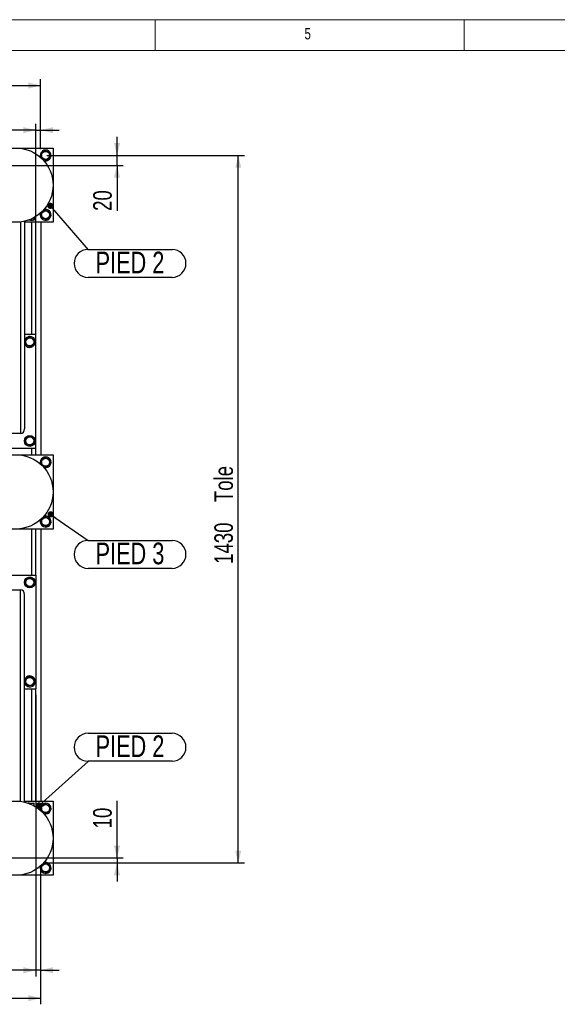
# Model space of a CAD drawing. Header units: millimetres. Extents: x 5 to 589, y 5 to 415.
# Tile 14 of 42: x 175 to 262, y 256 to 415. Entities that reach past the tile are written whole.
import ezdxf

# ---------------------------------------------------------------- set-up
doc = ezdxf.new("R2010")
doc.units = ezdxf.units.MM
doc.layers.add('COTES', color=1, linetype='Continuous')
doc.layers.add('NOTES', color=6, linetype='Continuous')
doc.layers.add('TRAIT-FORT', color=4, linetype='Continuous', lineweight=25)
doc.styles.add('SLDTEXTSTYLE0', font='TXT', dxfattribs={"width": 0.75})
doc.dimstyles.new('SLDDIMSTYLE0', dxfattribs={"dimtxt": 3, "dimasz": 2, "dimexe": 0, "dimexo": 0.0625, "dimgap": 0.75, "dimtad": 1, "dimdec": 0, "dimlfac": 12.5, "dimrnd": 1e-09, "dimzin": 12, "dimdsep": 46, "dimtxsty": 'SLDTEXTSTYLE0', "dimsah": 1, "dimcen": 0.09, "dimadec": 0, "dimazin": 3, "dimtfac": 1, "dimtdec": 0, "dimtofl": 0, "dimtmove": 0, "dimatfit": 3, "dimfxl": 1, "dimfrac": 2, "dimtolj": 1, "dimtzin": 12, "dimarcsym": 0})
doc.dimstyles.new('SLDDIMSTYLE1', dxfattribs={"dimtxt": 3, "dimasz": 2, "dimexe": 0, "dimexo": 0.0625, "dimgap": 0.75, "dimtad": 1, "dimdec": 0, "dimlfac": 12.5, "dimrnd": 1e-09, "dimzin": 12, "dimdsep": 46, "dimtxsty": 'SLDTEXTSTYLE0', "dimsah": 1, "dimcen": 0.09, "dimadec": 0, "dimazin": 3, "dimtfac": 1, "dimtdec": 0, "dimtmove": 0, "dimatfit": 0, "dimfxl": 1, "dimfrac": 2, "dimtolj": 1, "dimtzin": 12, "dimarcsym": 0})
doc.dimstyles.new('SLDDIMSTYLE2', dxfattribs={"dimtxt": 0.18, "dimasz": 1, "dimexe": 0, "dimexo": 0.0625, "dimgap": 0, "dimtad": 0, "dimtih": 1, "dimtoh": 1, "dimdec": 0, "dimrnd": 1e-09, "dimzin": 0, "dimdsep": 46, "dimtxsty": 'Standard', "dimblk1": 'DOT', "dimblk2": 'DOT', "dimsah": 1, "dimcen": 0.09, "dimadec": 0, "dimazin": 0, "dimtfac": 1, "dimtdec": 0, "dimtofl": 0, "dimtmove": 0, "dimatfit": 3, "dimldrblk": 'DOT', "dimfxl": 1, "dimfrac": 2, "dimtolj": 1, "dimtzin": 0, "dimarcsym": 0})

# ---------------------------------------------------------------- blocks, each defined once
blk = doc.blocks.new('_D_4')
at = {"layer": 'COTES', "color": 1, "transparency": 16777216}
for p, q in [((190.85, 279.45), (190.85, 288.68)), ((161.74, 279.45), (191.85, 279.45)), ((179.5, 278.65), (191.85, 278.65)), ((190.85, 279.45), (190.85, 278.65)), ((190.85, 278.65), (190.85, 275.65))]:
    blk.add_line(p, q, dxfattribs=at)
for points in [[(190.85, 279.45), (191.35, 281.45), (190.35, 281.45)], [(190.85, 278.65), (190.35, 276.65), (191.35, 276.65)]]:
    blk.add_solid(points, dxfattribs=at)
at = {"layer": 'COTES', "color": 1, "transparency": 16777216, "insert": (186.99, 284.24), "char_height": 3, "attachment_point": 1, "rotation": 90, "style": 'SLDTEXTSTYLE0'}
blk.add_mtext('10', dxfattribs=at)
blk = doc.blocks.new('_D_5')
at = {"layer": 'COTES', "color": 1, "transparency": 16777216}
for p, q in [((179.5, 393.05), (211.46, 393.05)), ((210.46, 278.65), (210.46, 393.05)), ((179.5, 278.65), (211.46, 278.65))]:
    blk.add_line(p, q, dxfattribs=at)
for points in [[(210.46, 393.05), (209.96, 391.05), (210.96, 391.05)], [(210.46, 278.65), (210.96, 280.65), (209.96, 280.65)]]:
    blk.add_solid(points, dxfattribs=at)
at = {"layer": 'COTES', "color": 1, "transparency": 16777216, "char_height": 3, "attachment_point": 1, "rotation": 90, "style": 'SLDTEXTSTYLE0'}
for s, insert in [('Tole', (206.59, 336.99)), ('1430', (206.59, 327))]:
    blk.add_mtext(s, dxfattribs=dict(at, insert=insert))
blk = doc.blocks.new('_D_6')
at = {"layer": 'COTES', "color": 1, "transparency": 16777216}
for p, q in [((190.85, 393.05), (190.85, 396.05)), ((179.5, 393.05), (191.85, 393.05)), ((190.85, 391.45), (190.85, 393.05)), ((161.74, 391.45), (191.85, 391.45)), ((190.85, 391.45), (190.85, 384.08))]:
    blk.add_line(p, q, dxfattribs=at)
for points in [[(190.85, 393.05), (191.35, 395.05), (190.35, 395.05)], [(190.85, 391.45), (190.35, 389.45), (191.35, 389.45)]]:
    blk.add_solid(points, dxfattribs=at)
at = {"layer": 'COTES', "color": 1, "transparency": 16777216, "insert": (186.99, 384.08), "char_height": 3, "attachment_point": 1, "rotation": 90, "style": 'SLDTEXTSTYLE0'}
blk.add_mtext('20', dxfattribs=at)
blk = doc.blocks.new('_D_7')
at = {"layer": 'COTES', "color": 1, "transparency": 16777216}
for p, q in [((45.7, 277.65), (45.7, 255.79)), ((178.5, 277.65), (178.5, 255.79)), ((45.7, 256.79), (178.5, 256.79))]:
    blk.add_line(p, q, dxfattribs=at)
for points in [[(45.7, 256.79), (47.7, 256.29), (47.7, 257.29)], [(178.5, 256.79), (176.5, 257.29), (176.5, 256.29)]]:
    blk.add_solid(points, dxfattribs=at)
at = {"layer": 'COTES', "color": 1, "transparency": 16777216, "char_height": 3, "attachment_point": 1, "style": 'SLDTEXTSTYLE0'}
for s, insert in [('1660', (103.25, 260.66)), ('Tole', (113.25, 260.66))]:
    blk.add_mtext(s, dxfattribs=dict(at, insert=insert))
blk = doc.blocks.new('_D_9')
at = {"layer": 'COTES', "color": 1, "transparency": 16777216}
for p, q in [((177.7, 305.81), (177.7, 260.3)), ((178.5, 277.65), (178.5, 260.3)), ((177.7, 261.3), (167.57, 261.3)), ((178.5, 261.3), (177.7, 261.3)), ((178.5, 261.3), (181.5, 261.3))]:
    blk.add_line(p, q, dxfattribs=at)
for points in [[(177.7, 261.3), (175.7, 261.8), (175.7, 260.8)], [(178.5, 261.3), (180.5, 260.8), (180.5, 261.8)]]:
    blk.add_solid(points, dxfattribs=at)
at = {"layer": 'COTES', "color": 1, "transparency": 16777216, "insert": (167.57, 265.16), "char_height": 3, "attachment_point": 1, "style": 'SLDTEXTSTYLE0'}
blk.add_mtext('10', dxfattribs=at)
blk = doc.blocks.new('_D_16')
at = {"layer": 'COTES', "color": 1, "transparency": 16777216}
for p, q in [((130.9, 394.05), (130.9, 405.36)), ((178.5, 394.05), (178.5, 405.36)), ((130.9, 404.36), (178.5, 404.36))]:
    blk.add_line(p, q, dxfattribs=at)
for points in [[(130.9, 404.36), (132.9, 403.86), (132.9, 404.86)], [(178.5, 404.36), (176.5, 404.86), (176.5, 403.86)]]:
    blk.add_solid(points, dxfattribs=at)
at = {"layer": 'COTES', "color": 1, "transparency": 16777216, "char_height": 3, "attachment_point": 1, "style": 'SLDTEXTSTYLE0'}
for s, insert in [('595', (146.96, 408.22)), ('Tole', (154.74, 408.22))]:
    blk.add_mtext(s, dxfattribs=dict(at, insert=insert))
blk = doc.blocks.new('_D_18')
at = {"layer": 'COTES', "color": 1, "transparency": 16777216}
for p, q in [((177.7, 365.09), (177.7, 398.14)), ((178.5, 394.05), (178.5, 398.14)), ((177.7, 397.14), (167.54, 397.14)), ((177.7, 397.14), (178.5, 397.14)), ((178.5, 397.14), (181.5, 397.14))]:
    blk.add_line(p, q, dxfattribs=at)
for points in [[(177.7, 397.14), (175.7, 397.64), (175.7, 396.64)], [(178.5, 397.14), (180.5, 396.64), (180.5, 397.64)]]:
    blk.add_solid(points, dxfattribs=at)
at = {"layer": 'COTES', "color": 1, "transparency": 16777216, "insert": (167.54, 401.01), "char_height": 3, "attachment_point": 1, "style": 'SLDTEXTSTYLE0'}
blk.add_mtext('10', dxfattribs=at)
blk = doc.blocks.new('SW_NOTE_7')
at = {"layer": 'NOTES', "color": 0}
for p, q in [((0, 4.57), (13.58, 4.57)), ((13.58, 0.05), (0, 0.05))]:
    blk.add_line(p, q, dxfattribs=at)
for centre, start, end in [((0, 2.31), 90, 270), ((13.58, 2.31), 270, 90)]:
    blk.add_arc(centre, 2.26, start, end, dxfattribs=at)
at = {"layer": 'NOTES', "color": 0, "insert": (6.78, 4.23), "char_height": 3.5, "attachment_point": 2, "style": 'SLDTEXTSTYLE0'}
blk.add_mtext('PIED 2', dxfattribs=at)
blk = doc.blocks.new('_Dot')
at = {"color": 0, "linetype": 'ByBlock', "lineweight": -2}
blk.add_line((-0.5, 0), (-1, 0), dxfattribs=at)
at = {"color": 0, "linetype": 'ByBlock', "const_width": 0.5}
blk.add_lwpolyline([(-0.25, 0, 1), (0.25, 0, 1)], format="xyb", close=True, dxfattribs=at)
blk = doc.blocks.new('SW_NOTE_8')
at = {"layer": 'NOTES', "color": 0}
for p, q in [((0, 0.05), (13.58, 0.05)), ((13.58, -4.48), (0, -4.48))]:
    blk.add_line(p, q, dxfattribs=at)
for centre, start, end in [((0, -2.22), 90, 270), ((13.58, -2.22), 270, 90)]:
    blk.add_arc(centre, 2.26, start, end, dxfattribs=at)
at = {"layer": 'NOTES', "color": 0, "insert": (6.78, -0.32), "char_height": 3.5, "attachment_point": 2, "style": 'SLDTEXTSTYLE0'}
blk.add_mtext('PIED 2', dxfattribs=at)
blk = doc.blocks.new('SW_NOTE_16')
at = {"layer": 'NOTES', "color": 0}
for p, q in [((0, 0.05), (13.58, 0.05)), ((13.58, -4.48), (0, -4.48))]:
    blk.add_line(p, q, dxfattribs=at)
for centre, start, end in [((0, -2.22), 90, 270), ((13.58, -2.22), 270, 90)]:
    blk.add_arc(centre, 2.26, start, end, dxfattribs=at)
at = {"layer": 'NOTES', "color": 0, "insert": (6.78, -0.32), "char_height": 3.5, "attachment_point": 2, "style": 'SLDTEXTSTYLE0'}
blk.add_mtext('PIED 3', dxfattribs=at)

msp = doc.modelspace()

# ---------------------------------------------------------------- linework, layer by layer
at = {"color": 7, "linetype": 'Continuous', "lineweight": 18}
for p, q in [((589, 415), (5, 415)), ((197, 415), (197, 410)), ((247, 410), (247, 415)), ((584, 410), (10, 410))]:
    msp.add_line(p, q, dxfattribs=at)
at = {"layer": 'TRAIT-FORT', "color": 4, "linetype": 'Continuous', "lineweight": 25}
for p, q in [((168.505, 394.247), (180.505, 394.247)), ((180.505, 394.247), (180.505, 382.247)), ((175.265, 382.295), (175.265, 348.087)), ((175.905, 382.413), (175.905, 348.856)), ((180.505, 382.247), (175.905, 382.247)), ((177.391, 382.567), (176.438, 382.567)), ((177.065, 364.087), (177.065, 382.247)), ((177.371, 382.976), (177.371, 382.647)), ((177.391, 382.567), (177.43, 382.59)), ((177.468, 383.03), (177.468, 382.647)), ((177.705, 364.087), (177.705, 382.247)), ((178.505, 382.247), (178.505, 344.647)), ((177.705, 364.087), (175.905, 364.087)), ((177.705, 345.687), (177.705, 364.087)), ((175.265, 348.087), (173.745, 348.087)), ((177.705, 345.687), (171.305, 345.687)), ((177.065, 344.647), (177.065, 345.687)), ((177.705, 344.647), (177.705, 345.687)), ((168.505, 344.647), (180.505, 344.647)), ((180.505, 344.647), (180.505, 332.647)), ((180.505, 332.647), (168.505, 332.647)), ((177.065, 325.207), (177.065, 332.647)), ((177.705, 325.207), (177.705, 332.647)), ((178.505, 332.647), (178.505, 288.647)), ((171.305, 325.207), (177.705, 325.207)), ((177.705, 325.207), (177.705, 306.807)), ((173.745, 322.807), (175.265, 322.807)), ((175.265, 288.599), (175.265, 322.807)), ((175.905, 288.481), (175.905, 322.038)), ((175.905, 306.807), (177.705, 306.807)), ((177.065, 288.647), (177.065, 306.807)), ((177.705, 288.647), (177.705, 306.807)), ((175.905, 288.647), (180.505, 288.647)), ((176.438, 288.327), (177.391, 288.327)), ((176.842, 288.173), (176.842, 288.247)), ((177.43, 288.304), (177.391, 288.327)), ((177.468, 287.864), (177.468, 288.247)), ((180.505, 288.647), (180.505, 276.647)), ((180.505, 276.647), (168.505, 276.647))]:
    msp.add_line(p, q, dxfattribs=at)
for centre, radius in [((174.505, 388.247), 6), ((179.305, 393.047), 0.646), ((179.305, 383.447), 0.646), ((176.745, 362.887), 0.646), ((176.745, 346.887), 0.88), ((176.745, 346.887), 0.646), ((174.505, 338.647), 6), ((179.305, 343.447), 0.646), ((179.305, 333.847), 0.646), ((176.745, 324.007), 0.88), ((176.745, 324.007), 0.646), ((176.745, 308.007), 0.646), ((174.505, 282.647), 6), ((179.305, 287.447), 0.646), ((179.305, 277.847), 0.646)]:
    msp.add_circle(centre, radius, dxfattribs=at)
for centre, start, end in [((179.305, 393.047), 337.37154, 202.35819), ((179.305, 393.047), 246.96345, 337.37154), ((179.305, 383.447), 157.15356, 337.37154), ((179.305, 383.447), 337.37154, 112.08562), ((176.745, 362.887), 337.47733, 162.65856), ((176.745, 362.887), 197.34144, 337.47733), ((179.305, 343.447), 337.37154, 202.35815), ((179.305, 343.447), 246.93747, 337.37154), ((179.305, 333.847), 337.37154, 110.3016), ((179.305, 333.847), 159.6984, 337.37154), ((176.745, 308.007), 247.47733, 162.65856), ((176.745, 308.007), 197.34144, 247.47733), ((179.305, 287.447), 337.37154, 200.30199), ((179.305, 287.447), 249.69801, 337.37154), ((179.305, 277.847), 337.37154, 110.30175), ((179.305, 277.847), 159.69825, 337.37154)]:
    msp.add_arc(centre, 0.88, start, end, dxfattribs=at)
for centre, major_axis, start_param, end_param in [((175.265, 348.856), (0, -0.769), 0, 1.5707963), ((175.265, 322.038), (0, 0.769), 4.712389, 6.2831853)]:
    msp.add_ellipse(centre, major_axis=major_axis, ratio=0.8320503, start_param=start_param, end_param=end_param, dxfattribs=at)
for points, knots in [([(179.209, 393.826), (179.155, 393.785), (179.045, 393.702), (178.881, 393.58), (178.726, 393.462), (178.63, 393.39), (178.582, 393.354)], [0, 0, 0, 0, 0.2646049, 0.5349477, 0.7653431, 1, 1, 1, 1]), ([(178.582, 393.354), (178.594, 393.255), (178.614, 393.091), (178.643, 392.853), (178.663, 392.693), (178.674, 392.601), (178.677, 392.574)], [0, 0, 0, 0, 0.3855495, 0.6376419, 0.8965462, 1, 1, 1, 1]), ([(179.209, 393.826), (179.272, 393.8), (179.399, 393.746), (179.586, 393.666), (179.766, 393.59), (179.876, 393.543), (179.932, 393.519)], [0, 0, 0, 0, 0.2646049, 0.5349477, 0.7653431, 1, 1, 1, 1]), ([(179.932, 393.519), (179.944, 393.42), (179.964, 393.256), (179.993, 393.018), (180.013, 392.858), (180.024, 392.766), (180.027, 392.74)], [0, 0, 0, 0, 0.3855495, 0.6376419, 0.8965462, 1, 1, 1, 1]), ([(179.4, 392.268), (179.337, 392.294), (179.211, 392.348), (179.023, 392.428), (178.843, 392.504), (178.733, 392.551), (178.677, 392.574)], [0, 0, 0, 0, 0.2646049, 0.5349477, 0.7653431, 1, 1, 1, 1]), ([(179.4, 392.268), (179.455, 392.309), (179.565, 392.391), (179.728, 392.514), (179.883, 392.632), (179.979, 392.704), (180.027, 392.74)], [0, 0, 0, 0, 0.2646049, 0.5349477, 0.7653431, 1, 1, 1, 1]), ([(179.209, 384.226), (179.155, 384.185), (179.045, 384.102), (178.881, 383.98), (178.726, 383.862), (178.63, 383.79), (178.582, 383.754)], [0, 0, 0, 0, 0.2646049, 0.5349477, 0.7653431, 1, 1, 1, 1]), ([(178.582, 383.754), (178.594, 383.655), (178.614, 383.491), (178.643, 383.253), (178.663, 383.093), (178.674, 383.001), (178.677, 382.974)], [0, 0, 0, 0, 0.3855495, 0.6376419, 0.8965462, 1, 1, 1, 1]), ([(179.209, 384.226), (179.272, 384.2), (179.399, 384.146), (179.586, 384.066), (179.766, 383.99), (179.876, 383.943), (179.932, 383.919)], [0, 0, 0, 0, 0.2646049, 0.5349477, 0.7653431, 1, 1, 1, 1]), ([(179.932, 383.919), (179.944, 383.82), (179.964, 383.656), (179.993, 383.418), (180.013, 383.258), (180.024, 383.166), (180.027, 383.14)], [0, 0, 0, 0, 0.3855495, 0.6376419, 0.8965462, 1, 1, 1, 1]), ([(176.648, 382.647), (176.71, 382.63), (176.837, 382.594), (177.025, 382.581), (177.205, 382.6), (177.315, 382.632), (177.371, 382.647)], [0, 0, 0, 0, 0.2646049, 0.5349477, 0.7653431, 1, 1, 1, 1]), ([(177.371, 382.647), (177.383, 382.623), (177.404, 382.583), (177.433, 382.587), (177.453, 382.614), (177.465, 382.64), (177.468, 382.647)], [0, 0, 0, 0, 0.3855495, 0.6376419, 0.8965462, 1, 1, 1, 1]), ([(179.4, 382.668), (179.337, 382.694), (179.211, 382.748), (179.023, 382.828), (178.843, 382.904), (178.733, 382.951), (178.677, 382.974)], [0, 0, 0, 0, 0.2646049, 0.5349477, 0.7653431, 1, 1, 1, 1]), ([(179.4, 382.668), (179.455, 382.709), (179.565, 382.791), (179.728, 382.914), (179.883, 383.032), (179.979, 383.104), (180.027, 383.14)], [0, 0, 0, 0, 0.2646049, 0.5349477, 0.7653431, 1, 1, 1, 1]), ([(176.648, 363.666), (176.593, 363.625), (176.483, 363.542), (176.32, 363.419), (176.165, 363.301), (176.069, 363.229), (176.021, 363.193)], [0, 0, 0, 0, 0.2646049, 0.5349477, 0.7653431, 1, 1, 1, 1]), ([(176.021, 363.193), (176.034, 363.093), (176.054, 362.929), (176.084, 362.692), (176.104, 362.532), (176.115, 362.44), (176.118, 362.413)], [0, 0, 0, 0, 0.38554949, 0.63764185, 0.89654625, 1, 1, 1, 1]), ([(176.648, 363.666), (176.71, 363.64), (176.837, 363.586), (177.025, 363.506), (177.205, 363.431), (177.315, 363.384), (177.371, 363.36)], [0, 0, 0, 0, 0.2646049, 0.5349477, 0.7653431, 1, 1, 1, 1]), ([(177.371, 363.36), (177.383, 363.261), (177.404, 363.097), (177.433, 362.86), (177.453, 362.7), (177.465, 362.608), (177.468, 362.581)], [0, 0, 0, 0, 0.3855495, 0.6376419, 0.8965462, 1, 1, 1, 1]), ([(176.842, 362.108), (176.779, 362.134), (176.652, 362.188), (176.464, 362.267), (176.284, 362.343), (176.174, 362.39), (176.118, 362.413)], [0, 0, 0, 0, 0.2646049, 0.5349477, 0.7653431, 1, 1, 1, 1]), ([(176.842, 362.108), (176.896, 362.149), (177.006, 362.232), (177.169, 362.355), (177.324, 362.473), (177.42, 362.545), (177.468, 362.581)], [0, 0, 0, 0, 0.2646049, 0.5349477, 0.7653431, 1, 1, 1, 1]), ([(176.648, 347.666), (176.593, 347.625), (176.483, 347.542), (176.32, 347.419), (176.165, 347.301), (176.069, 347.229), (176.021, 347.193)], [0, 0, 0, 0, 0.2646049, 0.5349477, 0.7653431, 1, 1, 1, 1]), ([(176.021, 347.193), (176.034, 347.093), (176.054, 346.929), (176.084, 346.692), (176.104, 346.532), (176.115, 346.44), (176.118, 346.413)], [0, 0, 0, 0, 0.38554949, 0.63764185, 0.89654625, 1, 1, 1, 1]), ([(176.648, 347.666), (176.71, 347.64), (176.837, 347.586), (177.025, 347.506), (177.205, 347.431), (177.315, 347.384), (177.371, 347.36)], [0, 0, 0, 0, 0.2646049, 0.5349477, 0.7653431, 1, 1, 1, 1]), ([(177.371, 347.36), (177.383, 347.261), (177.404, 347.097), (177.433, 346.86), (177.453, 346.7), (177.465, 346.608), (177.468, 346.581)], [0, 0, 0, 0, 0.3855495, 0.6376419, 0.8965462, 1, 1, 1, 1]), ([(176.842, 346.108), (176.779, 346.134), (176.652, 346.188), (176.464, 346.267), (176.284, 346.343), (176.174, 346.39), (176.118, 346.413)], [0, 0, 0, 0, 0.2646049, 0.5349477, 0.7653431, 1, 1, 1, 1]), ([(176.842, 346.108), (176.896, 346.149), (177.006, 346.232), (177.169, 346.355), (177.324, 346.473), (177.42, 346.545), (177.468, 346.581)], [0, 0, 0, 0, 0.2646049, 0.5349477, 0.7653431, 1, 1, 1, 1]), ([(179.209, 344.226), (179.155, 344.185), (179.045, 344.102), (178.881, 343.98), (178.726, 343.862), (178.63, 343.79), (178.582, 343.754)], [0, 0, 0, 0, 0.2646049, 0.5349477, 0.7653431, 1, 1, 1, 1]), ([(179.209, 344.226), (179.272, 344.2), (179.399, 344.146), (179.586, 344.066), (179.766, 343.99), (179.876, 343.943), (179.932, 343.919)], [0, 0, 0, 0, 0.2646049, 0.5349477, 0.7653431, 1, 1, 1, 1]), ([(179.932, 343.919), (179.944, 343.82), (179.964, 343.656), (179.993, 343.418), (180.013, 343.258), (180.024, 343.166), (180.027, 343.14)], [0, 0, 0, 0, 0.3855495, 0.6376419, 0.8965462, 1, 1, 1, 1]), ([(178.582, 343.754), (178.594, 343.655), (178.614, 343.491), (178.643, 343.253), (178.663, 343.093), (178.674, 343.001), (178.677, 342.974)], [0, 0, 0, 0, 0.3855495, 0.6376419, 0.8965462, 1, 1, 1, 1]), ([(179.4, 342.668), (179.337, 342.694), (179.211, 342.748), (179.023, 342.828), (178.843, 342.904), (178.733, 342.951), (178.677, 342.974)], [0, 0, 0, 0, 0.2646049, 0.5349477, 0.7653431, 1, 1, 1, 1]), ([(179.4, 342.668), (179.455, 342.709), (179.565, 342.791), (179.728, 342.914), (179.883, 343.032), (179.979, 343.104), (180.027, 343.14)], [0, 0, 0, 0, 0.2646049, 0.5349477, 0.7653431, 1, 1, 1, 1]), ([(179.209, 334.626), (179.155, 334.585), (179.045, 334.502), (178.881, 334.38), (178.726, 334.262), (178.63, 334.19), (178.582, 334.154)], [0, 0, 0, 0, 0.2646049, 0.5349477, 0.7653431, 1, 1, 1, 1]), ([(179.209, 334.626), (179.272, 334.6), (179.399, 334.546), (179.586, 334.466), (179.766, 334.39), (179.876, 334.343), (179.932, 334.319)], [0, 0, 0, 0, 0.2646049, 0.5349477, 0.7653431, 1, 1, 1, 1]), ([(178.582, 334.154), (178.594, 334.055), (178.614, 333.891), (178.643, 333.653), (178.663, 333.493), (178.674, 333.401), (178.677, 333.374)], [0, 0, 0, 0, 0.3855495, 0.6376419, 0.8965462, 1, 1, 1, 1]), ([(179.4, 333.068), (179.337, 333.094), (179.211, 333.148), (179.023, 333.228), (178.843, 333.304), (178.733, 333.351), (178.677, 333.374)], [0, 0, 0, 0, 0.2646049, 0.5349477, 0.7653431, 1, 1, 1, 1]), ([(179.4, 333.068), (179.455, 333.109), (179.565, 333.191), (179.728, 333.314), (179.883, 333.432), (179.979, 333.504), (180.027, 333.54)], [0, 0, 0, 0, 0.2646049, 0.5349477, 0.7653431, 1, 1, 1, 1]), ([(179.932, 334.319), (179.944, 334.22), (179.964, 334.056), (179.993, 333.818), (180.013, 333.658), (180.024, 333.566), (180.027, 333.54)], [0, 0, 0, 0, 0.3855495, 0.6376419, 0.8965462, 1, 1, 1, 1]), ([(175.965, 323.91), (175.992, 323.973), (176.046, 324.1), (176.125, 324.288), (176.201, 324.467), (176.247, 324.578), (176.271, 324.633)], [0, 0, 0, 0, 0.2646049, 0.5349477, 0.7653431, 1, 1, 1, 1]), ([(175.965, 323.91), (176.006, 323.856), (176.09, 323.746), (176.213, 323.583), (176.33, 323.427), (176.403, 323.332), (176.439, 323.284)], [0, 0, 0, 0, 0.2646049, 0.5349477, 0.7653431, 1, 1, 1, 1]), ([(177.05, 324.73), (176.951, 324.718), (176.787, 324.697), (176.549, 324.668), (176.389, 324.648), (176.297, 324.636), (176.271, 324.633)], [0, 0, 0, 0, 0.3855495, 0.6376419, 0.8965462, 1, 1, 1, 1]), ([(177.218, 323.381), (177.119, 323.368), (176.955, 323.348), (176.717, 323.318), (176.557, 323.298), (176.465, 323.287), (176.439, 323.284)], [0, 0, 0, 0, 0.3855495, 0.6376419, 0.8965462, 1, 1, 1, 1]), ([(177.524, 324.104), (177.483, 324.158), (177.4, 324.268), (177.276, 324.431), (177.159, 324.587), (177.087, 324.682), (177.05, 324.73)], [0, 0, 0, 0, 0.2646049, 0.5349477, 0.7653431, 1, 1, 1, 1]), ([(177.524, 324.104), (177.497, 324.041), (177.444, 323.914), (177.364, 323.726), (177.288, 323.546), (177.242, 323.436), (177.218, 323.381)], [0, 0, 0, 0, 0.26460494, 0.53494775, 0.76534313, 1, 1, 1, 1]), ([(175.965, 307.91), (175.992, 307.973), (176.046, 308.1), (176.125, 308.288), (176.201, 308.467), (176.247, 308.578), (176.271, 308.633)], [0, 0, 0, 0, 0.2646049, 0.5349477, 0.7653431, 1, 1, 1, 1]), ([(175.965, 307.91), (176.006, 307.856), (176.09, 307.746), (176.213, 307.583), (176.33, 307.427), (176.403, 307.332), (176.439, 307.284)], [0, 0, 0, 0, 0.2646049, 0.5349477, 0.7653431, 1, 1, 1, 1]), ([(177.05, 308.73), (176.951, 308.718), (176.787, 308.697), (176.549, 308.668), (176.389, 308.648), (176.297, 308.636), (176.271, 308.633)], [0, 0, 0, 0, 0.3855495, 0.6376419, 0.8965462, 1, 1, 1, 1]), ([(177.218, 307.381), (177.119, 307.368), (176.955, 307.348), (176.717, 307.318), (176.557, 307.298), (176.465, 307.287), (176.439, 307.284)], [0, 0, 0, 0, 0.3855495, 0.6376419, 0.8965462, 1, 1, 1, 1]), ([(177.524, 308.104), (177.483, 308.158), (177.4, 308.268), (177.276, 308.431), (177.159, 308.587), (177.087, 308.682), (177.05, 308.73)], [0, 0, 0, 0, 0.2646049, 0.5349477, 0.7653431, 1, 1, 1, 1]), ([(177.524, 308.104), (177.497, 308.041), (177.444, 307.914), (177.364, 307.726), (177.288, 307.546), (177.242, 307.436), (177.218, 307.381)], [0, 0, 0, 0, 0.26460494, 0.53494775, 0.76534313, 1, 1, 1, 1]), ([(176.842, 288.247), (176.779, 288.265), (176.661, 288.299), (176.539, 288.303), (176.482, 288.305)], [0, 0, 0, 0, 0.5331045, 1, 1, 1, 1]), ([(176.842, 288.247), (176.896, 288.264), (177.006, 288.3), (177.169, 288.313), (177.324, 288.293), (177.42, 288.262), (177.468, 288.247)], [0, 0, 0, 0, 0.2646049, 0.5349477, 0.7653431, 1, 1, 1, 1]), ([(177.468, 288.247), (177.456, 288.275), (177.443, 288.305), (177.43, 288.304), (177.43, 288.304)], [0, 0, 0, 0, 0.9774919, 1, 1, 1, 1]), ([(179.209, 288.226), (179.155, 288.185), (179.045, 288.102), (178.881, 287.98), (178.726, 287.862), (178.63, 287.79), (178.582, 287.754)], [0, 0, 0, 0, 0.2646049, 0.5349477, 0.7653431, 1, 1, 1, 1]), ([(179.209, 288.226), (179.272, 288.2), (179.399, 288.146), (179.586, 288.066), (179.766, 287.99), (179.876, 287.943), (179.932, 287.919)], [0, 0, 0, 0, 0.2646049, 0.5349477, 0.7653431, 1, 1, 1, 1]), ([(178.582, 287.754), (178.594, 287.655), (178.614, 287.491), (178.643, 287.253), (178.663, 287.093), (178.674, 287.001), (178.677, 286.974)], [0, 0, 0, 0, 0.3855495, 0.6376419, 0.8965462, 1, 1, 1, 1]), ([(179.4, 286.668), (179.337, 286.694), (179.211, 286.748), (179.023, 286.828), (178.843, 286.904), (178.733, 286.951), (178.677, 286.974)], [0, 0, 0, 0, 0.2646049, 0.5349477, 0.7653431, 1, 1, 1, 1]), ([(179.4, 286.668), (179.455, 286.709), (179.565, 286.791), (179.728, 286.914), (179.883, 287.032), (179.979, 287.104), (180.027, 287.14)], [0, 0, 0, 0, 0.2646049, 0.5349477, 0.7653431, 1, 1, 1, 1]), ([(179.932, 287.919), (179.944, 287.82), (179.964, 287.656), (179.993, 287.418), (180.013, 287.258), (180.024, 287.166), (180.027, 287.14)], [0, 0, 0, 0, 0.3855495, 0.6376419, 0.8965462, 1, 1, 1, 1]), ([(179.209, 278.626), (179.155, 278.585), (179.045, 278.502), (178.881, 278.38), (178.726, 278.262), (178.63, 278.19), (178.582, 278.154)], [0, 0, 0, 0, 0.2646049, 0.5349477, 0.7653431, 1, 1, 1, 1]), ([(179.209, 278.626), (179.272, 278.6), (179.399, 278.546), (179.586, 278.466), (179.766, 278.39), (179.876, 278.343), (179.932, 278.319)], [0, 0, 0, 0, 0.2646049, 0.5349477, 0.7653431, 1, 1, 1, 1]), ([(178.582, 278.154), (178.594, 278.055), (178.614, 277.891), (178.643, 277.653), (178.663, 277.493), (178.674, 277.401), (178.677, 277.374)], [0, 0, 0, 0, 0.3855495, 0.6376419, 0.8965462, 1, 1, 1, 1]), ([(179.4, 277.068), (179.337, 277.094), (179.211, 277.148), (179.023, 277.228), (178.843, 277.304), (178.733, 277.351), (178.677, 277.374)], [0, 0, 0, 0, 0.2646049, 0.5349477, 0.7653431, 1, 1, 1, 1]), ([(179.4, 277.068), (179.455, 277.109), (179.565, 277.191), (179.728, 277.314), (179.883, 277.432), (179.979, 277.504), (180.027, 277.54)], [0, 0, 0, 0, 0.2646049, 0.5349477, 0.7653431, 1, 1, 1, 1]), ([(179.932, 278.319), (179.944, 278.22), (179.964, 278.056), (179.993, 277.818), (180.013, 277.658), (180.024, 277.566), (180.027, 277.54)], [0, 0, 0, 0, 0.3855495, 0.6376419, 0.8965462, 1, 1, 1, 1])]:
    msp.add_open_spline(points, degree=3, knots=knots, dxfattribs=at)

# ---------------------------------------------------------------- block references
at = {"layer": 'NOTES', "color": 211}
for name, p in [('SW_NOTE_8', (186.164, 377.807)), ('SW_NOTE_16', (186.164, 330.763)), ('SW_NOTE_7', (186.164, 295.04))]:
    msp.add_blockref(name, p, dxfattribs=at)

# ---------------------------------------------------------------- texts
at = {"layer": 'NOTES', "color": 211, "insert": (221.167, 413.668), "char_height": 1.852, "attachment_point": 1, "style": 'SLDTEXTSTYLE0'}
msp.add_mtext('5', dxfattribs=at)

# ---------------------------------------------------------------- dimensions: what is measured, and where the dimension line sits
at = {"layer": 'COTES', "color": 1}
for base, p1, p2, picture, middle in [((178.505, 404.357), (130.905, 393.047), (178.505, 393.047), '_D_16', (154.705, 404.357)), ((178.505, 256.792), (45.705, 278.647), (178.505, 278.647), '_D_7', (112.105, 256.792))]:
    dim = msp.add_linear_dim(base=base, p1=p1, p2=p2, text='<> Tole', dimstyle='SLDDIMSTYLE0', dxfattribs=at)
    dim.commit()
    dim.dimension.update_dxf_attribs({"geometry": picture, "text_midpoint": middle, "dimtype": 160})
for base, p1, p2, picture, middle in [((178.505, 397.142), (177.705, 364.087), (178.505, 393.047), '_D_18', (169.752, 397.142)), ((177.705, 261.298), (178.505, 278.647), (177.705, 306.807), '_D_9', (169.79, 261.298))]:
    dim = msp.add_linear_dim(base=base, p1=p1, p2=p2, dimstyle='SLDDIMSTYLE1', dxfattribs=at)
    dim.commit()
    dim.dimension.update_dxf_attribs({"geometry": picture, "text_midpoint": middle, "dimtype": 160})
for base, p1, p2, picture, middle in [((190.852, 393.047), (160.745, 391.447), (178.505, 393.047), '_D_6', (190.852, 386.302)), ((190.852, 278.647), (160.745, 279.447), (178.505, 278.647), '_D_4', (190.852, 286.46))]:
    dim = msp.add_linear_dim(base=base, p1=p1, p2=p2, angle=90, dimstyle='SLDDIMSTYLE1', dxfattribs=at)
    dim.commit()
    dim.dimension.update_dxf_attribs({"geometry": picture, "text_midpoint": middle, "dimtype": 160})
dim = msp.add_linear_dim(base=(210.461, 393.047), p1=(178.505, 278.647), p2=(178.505, 393.047), angle=90, text='<> Tole', dimstyle='SLDDIMSTYLE0', dxfattribs=at)
dim.commit()
dim.dimension.update_dxf_attribs({"geometry": '_D_5', "text_midpoint": (210.461, 335.847), "dimtype": 160})

# ---------------------------------------------------------------- leaders
at = {"layer": 'NOTES', "color": 211}
for points in [[(180.057, 384.905), (186.164, 377.807)], [(180.117, 335.015), (186.164, 330.763)], [(178.255, 287.951), (186.164, 295.04)]]:
    msp.add_leader(points, dimstyle='SLDDIMSTYLE2', dxfattribs=at)

doc.saveas('drawing.dxf')
